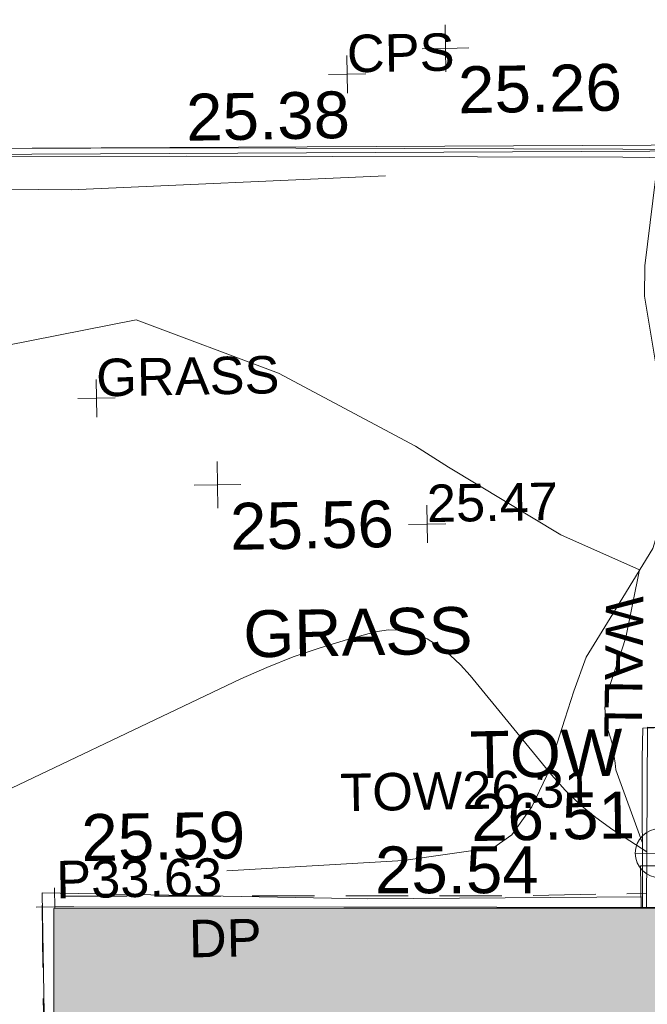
# Model space of a CAD drawing. Header units: millimetres. Extents: x -290717 to 520720, y -103372 to 287762.
# Tile 153 of 256: x -205641 to -200618, y 150687 to 158575. Entities that reach past the tile are written whole.
import ezdxf

# ---------------------------------------------------------------- set-up
doc = ezdxf.new("R2010")
doc.units = ezdxf.units.MM
doc.linetypes.add('IMPORT-DASHED _2_', pattern=[750, 500, -250])
doc.linetypes.add('IMPORT-UG_ELEC_STREET LIGHTING_QLB2 _2_', pattern=[2700, 1500, -300.0000000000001, 0, -250, 150, -300.0000000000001, 0, -200])
for name, color, linetype, lineweight, true_color in [('00_TOPO_FOOTPATH', 7, 'Continuous', 9, 0xa50000), ('00_TOPO_KERB_BOTTOM', 1, 'Continuous', 9, 0xff0000), ('00_TOPO_KERB_TOP', 7, 'Continuous', 9, 0xa500a5), ('00_TOPO_LEVEL_SPOT', 7, 'Continuous', 9, 0x666666), ('00_TOPO_TOP_OF_WALL', 7, 'Continuous', 9, 0x666666), ('00_TOPO_WALL', 7, 'Continuous', 9, 0x7c00a5), ('00_UAV_BUILDING_OUTLINE', 5, 'Continuous', 9, 0x0000ff), ('00_UAV_FORM_LINES', 7, 'Continuous', 9, 0x666666), ('01_DTM_CONTOUR_MNR', 7, 'Continuous', 9, 0xa5a552), ('12333-PUM-2D-U-0001-C01 - Rev2_REVIT IMPORT_dwg', 7, 'Continuous', 9, 0x767676), ('A_RHA_Line', 7, 'Continuous', 9, 0x00a600), ('BUILDING_CANOPY', 7, 'IMPORT-DASHED _2_', 9, 0x0000a5), ('CONTOURS_MINOR', 7, 'Continuous', 9, 0x00a5a5), ('DOWNPIPE_TXT', 7, 'Continuous', 9, 0x7fbfff), ('KERB_BOTTOM', 7, 'Continuous', 9, 0x0000a5), ('KERB_TOP', 2, 'Continuous', 9, 0xffff00), ('SPOT_HEIGHTS_LVL', 7, 'Continuous', 9, 0x00a500), ('TOP_OF_WALL_LEVEL_TXT', 7, 'Continuous', 9, 0xa500a5), ('WALL', 7, 'Continuous', 9, 0xa50000)]:
    doc.layers.add(name, color=color, linetype=linetype, lineweight=lineweight, true_color=true_color)
for name, color, linetype, lineweight in [('00_TOPO_SURVEY_TEXT', 7, 'Continuous', 9), ('A_RHA_Detail', 7, 'Continuous', 9), ('CHANGE_OF_SURFACE', 7, 'IMPORT-DASHED _2_', 9), ('PARAPET', 7, 'Continuous', 9), ('PARAPET_LVL', 7, 'Continuous', 9), ('Text', 7, 'Continuous', 9), ('TEXT_TXT', 7, 'Continuous', 9), ('WALL_TXT', 7, 'Continuous', 9)]:
    doc.layers.add(name, color=color, linetype=linetype, lineweight=lineweight)
doc.styles.add('Arial_3', font='arial.ttf', dxfattribs={"height": 299.9999999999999})
doc.styles.add('Swis721 Lt BT_2', font='swissl.ttf', dxfattribs={"height": 375})

# ---------------------------------------------------------------- blocks, each defined once
blk = doc.blocks.new('12333-PUM-2D-U-0001-C01 - Rev2_REVIT IMPORT_dwg_MM-2077200-Site Location Plan Existing')
at = {"layer": '00_TOPO_LEVEL_SPOT', "color": 254, "true_color": 0xcccccc, "flags": 128}
for points in [[(500.0000000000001, 0), (0, 0), (0, 500.0000000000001)], [(0, -500.0000000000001), (0, 0), (-500.0000000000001, 0)]]:
    blk.add_lwpolyline(points, dxfattribs=at)
blk = doc.blocks.new('12333-PUM-2D-U-0001-C01 - Rev2_REVIT IMPORT_dwg_TOW-2077202-Site Location Plan Existing')
at = {"layer": '00_TOPO_TOP_OF_WALL', "color": 254, "true_color": 0xcccccc, "flags": 128}
for points in [[(0, 525.0554400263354), (0, 0), (-525.0554401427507, 0)], [(525.0554401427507, 0), (0, 0), (0, -525.0554400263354)]]:
    blk.add_lwpolyline(points, dxfattribs=at)
at = {"layer": '00_TOPO_TOP_OF_WALL', "color": 254, "true_color": 0xcccccc}
blk.add_circle((0, 0), 525.0554401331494, dxfattribs=at)
blk = doc.blocks.new('12333-PUM-2D-U-0001-C01 - Rev2_REVIT IMPORT_dwg_MGS62954_T2_Galway_ITM_3d_Rev1-2077680-Site Location Plan Existing')
at = {"layer": '00_TOPO_FOOTPATH', "color": 254, "true_color": 0xcccccc, "flags": 128}
blk.add_lwpolyline([(533699167.5023938, 725707597.0882498), (533699174.3747392, 725709599.5966295), (533699174.065838, 725710564.6423097), (533701781.3191969, 725710471.1286733), (533703978.0353687, 725710449.8661509)], dxfattribs=at)
at = {"layer": '00_TOPO_KERB_BOTTOM', "color": 254, "true_color": 0xcccccc, "flags": 128}
blk.add_lwpolyline([(533697363.9766796, 725716555.9117215), (533700436.9914961, 725716511.9587821), (533703927.6441078, 725716441.9206537), (533704650.4005389, 725716422.487148)], dxfattribs=at)
at = {"layer": '00_TOPO_KERB_TOP', "color": 254, "true_color": 0xcccccc, "flags": 128}
blk.add_lwpolyline([(533697364.1652839, 725716489.7172986), (533700435.8589501, 725716445.7879359), (533703926.083293, 725716375.7584006), (533704556.4949145, 725716358.8020202), (533704645.1966426, 725716356.4161819)], dxfattribs=at)
at = {"layer": '00_TOPO_WALL', "color": 254, "true_color": 0xcccccc, "flags": 128}
blk.add_lwpolyline([(533703976.5195053, 725710358.714968), (533703996.51503, 725711561.0763506), (533704004.1055449, 725711800.4442886), (533704273.8743548, 725711803.2614447), (533704257.785509, 725710886.7493263), (533704246.991975, 725710468.5225486), (533704245.7779195, 725710354.1195673)], dxfattribs=at)
at = {"layer": '00_UAV_FORM_LINES', "color": 254, "true_color": 0xcccccc, "flags": 128}
for points in [[(533700655.4120001, 725710716.8910003), (533702070.4120001, 725710772.891), (533702796.412, 725710865.8910002), (533702943.4119999, 725710962.8910002), (533703107.4120001, 725711186.891), (533703229.4120002, 725711434.8910003), (533703383.4120001, 725711883.8910002), (533703457.4120002, 725712105.891), (533703562.4120001, 725712375.891), (533703780.4120001, 725712720.891), (533704110.412, 725713237.891), (533704279.412, 725713755.8910002), (533704262.412, 725714021.891), (533704200.4120001, 725714440.891), (533704080.4120001, 725715260.8910003), (533704086.4120001, 725715503.8910002), (533704207.2271336, 725716368.196386)], [(533702023.6539999, 725716261.4710001), (533699505.654, 725716191.4710002), (533697919.654, 725716236.4710001), (533697789.654, 725716229.471), (533697687.654, 725716195.4710002), (533697621.6539999, 725716115.4710002), (533697594.6539999, 725716007.4710001), (533697536.6539999, 725715616.4710001), (533697397.654, 725712762.4710002), (533697295.4226647, 725710463.1821592)]]:
    blk.add_lwpolyline(points, dxfattribs=at)
at = {"layer": '01_DTM_CONTOUR_MNR', "color": 254, "true_color": 0xcccccc, "flags": 128}
blk.add_lwpolyline([(533698744.9968404, 725714916.4373289), (533700007.0381702, 725715143.1408454), (533701138.3590085, 725714694.767805), (533702225.4195446, 725714090.5658183), (533702485.5811966, 725713917.0641026), (533703376.446031, 725713360.497338), (533704000, 725713070.0000002), (533703881.6674129, 725712529.1142452), (533703849.2928268, 725712430.2299981), (533703743.3233492, 725712138.3464944), (533703703.3081602, 725711970.3230933), (533703713.129176, 725711837.0155903), (533703756.6414835, 725711685.6043956), (533703779.5237601, 725711522.7767388), (533703784.3468441, 725711470.3464408), (533703985.3177952, 725710887.7695448)], dxfattribs=at)
at = {"xscale": 0.375, "yscale": 0.375, "zscale": 0.375}
for name, p in [('12333-PUM-2D-U-0001-C01 - Rev2_REVIT IMPORT_dwg_MM-2077200-Site Location Plan Existing', (533702521.0285372, 725717273.5628752)), ('12333-PUM-2D-U-0001-C01 - Rev2_REVIT IMPORT_dwg_MM-2077200-Site Location Plan Existing', (533700635.4496549, 725713808.4651909)), ('12333-PUM-2D-U-0001-C01 - Rev2_REVIT IMPORT_dwg_TOW-2077202-Site Location Plan Existing', (533704124.6656693, 725710796.638907))]:
    blk.add_blockref(name, p, dxfattribs=at)
at = {"layer": '00_TOPO_FOOTPATH', "color": 251, "true_color": 0x666666, "insert": (533699496.6613197, 725711188.831728), "char_height": 375, "width": 1495.902363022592, "attachment_point": 1, "line_spacing_factor": 1.005061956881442, "style": 'Swis721 Lt BT_2'}
blk.add_mtext('25.59', dxfattribs=at)
at = {"layer": '00_TOPO_KERB_TOP', "color": 251, "true_color": 0x666666, "insert": (533700435.9000001, 725716944.1925015), "char_height": 375, "width": 1495.902363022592, "attachment_point": 1, "line_spacing_factor": 1.005061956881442, "style": 'Swis721 Lt BT_2'}
blk.add_mtext('25.38', dxfattribs=at)
at = {"layer": '00_TOPO_LEVEL_SPOT', "char_height": 375, "width": 1495.902363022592, "attachment_point": 1, "line_spacing_factor": 1.005061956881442, "style": 'Swis721 Lt BT_2'}
for s, insert in [('25.26', (533702616.0808527, 725717126.2102245)), ('25.56', (533700730.4808528, 725713661.1102245))]:
    blk.add_mtext(s, dxfattribs=dict(at, insert=insert))
at = {"layer": '00_TOPO_SURVEY_TEXT', "color": 251, "true_color": 0x666666, "insert": (533700821.0339917, 725712797.3481486), "char_height": 375, "width": 2018.280965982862, "attachment_point": 1, "line_spacing_factor": 1.005061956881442, "style": 'Swis721 Lt BT_2'}
blk.add_mtext('GRASS', dxfattribs=at)
at = {"layer": '00_TOPO_TOP_OF_WALL', "char_height": 375, "attachment_point": 1, "line_spacing_factor": 1.005061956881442, "style": 'Swis721 Lt BT_2'}
for s, insert, width in [('TOW', (533702618.4217589, 725711798.3497149), 1343.937678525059), ('26.51', (533702618.4217589, 725711294.612996), 1495.902363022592)]:
    blk.add_mtext(s, dxfattribs=dict(at, insert=insert, width=width))
at = {"layer": '00_UAV_BUILDING_OUTLINE', "color": 251, "true_color": 0x666666, "insert": (533701845.0178891, 725710890.3947742), "char_height": 375, "width": 1495.902363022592, "attachment_point": 1, "rotation": 359.0222348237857, "line_spacing_factor": 1.005061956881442, "style": 'Swis721 Lt BT_2'}
blk.add_mtext('25.54', dxfattribs=at)
blk = doc.blocks.new('12333-PUM-2D-U-0001-C01 - Rev2_REVIT IMPORT_dwg_SPOT-V193-Site Location Plan Existing')
at = {"layer": 'PARAPET_LVL', "color": 253, "true_color": 0xaaaaaa}
for p, q in [((0, 500.0000000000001), (0, -45.39174460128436)), ((-500.0000000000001, 0), (500.0000000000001, 0))]:
    blk.add_line(p, q, dxfattribs=at)
blk = doc.blocks.new('12333-PUM-2D-U-0001-C01 - Rev2_REVIT IMPORT_dwg_SPOT-2077713-Site Location Plan Existing')
at = {"layer": 'Text', "color": 253, "true_color": 0xaaaaaa}
for p, q in [((0, 500.0000000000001), (0, -500.0000000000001)), ((-500.0000000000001, 0), (500.0000000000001, 0))]:
    blk.add_line(p, q, dxfattribs=at)
blk = doc.blocks.new('12333-PUM-2D-U-0001-C01 - Rev2_REVIT IMPORT_dwg_SPOT-2077775-Site Location Plan Existing')
at = {"layer": 'SPOT_HEIGHTS_LVL', "color": 9, "true_color": 0xaae1aa}
for p, q in [((0, 500.0000000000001), (0, -500.0000000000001)), ((-500.0000000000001, 0), (500.0000000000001, 0))]:
    blk.add_line(p, q, dxfattribs=at)
blk = doc.blocks.new('12333-PUM-2D-U-0001-C01 - Rev2_REVIT IMPORT_dwg-1620468-Site Location Plan Existing')
at = {"layer": 'BUILDING_CANOPY', "color": 9, "true_color": 0xaaaae1, "flags": 128}
blk.add_lwpolyline([(62886.87393059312, 94504.52938495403), (62888.66212451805, 94842.49804052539), (65296.91939987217, 94797.3149772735), (65291.62055688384, 94463.48786684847)], dxfattribs=at)
at = {"layer": 'CHANGE_OF_SURFACE', "color": 253, "true_color": 0xaaaaaa, "flags": 128}
blk.add_lwpolyline([(58100.58455276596, 89613.36583750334), (58089.0869681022, 94035.33682005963), (58095.38973995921, 94683.10323322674), (60447.76081293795, 94645.62305889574), (61743.73545276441, 94622.05988389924), (62932.82057135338, 94622.02514824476)], dxfattribs=at)
at = {"layer": 'CONTOURS_MINOR', "color": 254, "true_color": 0xaae1e1, "flags": 128}
blk.add_lwpolyline([(57343.99899502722, 95317.94427603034), (59714.55347980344, 96398.17258797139), (59925.2591452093, 96485.50461733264), (60138.45746580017, 96565.66849723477), (60355.39476911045, 96635.0801531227), (60574.82472772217, 96697.32365931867), (60795.77144014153, 96754.06652316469), (60904.44323769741, 96768.05006701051), (61010.58867014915, 96765.13627637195), (61112.94455477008, 96736.87648354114), (61212.77407370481, 96691.71935599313), (61306.35400745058, 96627.47313443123), (61394.62842477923, 96557.24154959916), (61474.94456684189, 96478.03191933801), (61549.95519318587, 96392.83692557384), (62187.02876439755, 95586.20931755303), (62295.90453952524, 95460.76069632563), (62411.70300648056, 95342.76325209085), (62537.88551106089, 95235.94257410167), (62670.99070781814, 95136.57307345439), (62940.50641742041, 94954.163504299)], dxfattribs=at)
at = {"layer": 'KERB_BOTTOM', "color": 9, "true_color": 0xaaaae1, "flags": 128}
blk.add_lwpolyline([(53921.35100334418, 59365.6617802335), (53878.42663738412, 59365.12170964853), (53893.58997554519, 60143.75911466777), (53926.57842102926, 62490.65137130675), (53952.58337375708, 63869.47918159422), (53999.38467156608, 66350.96540057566), (54049.65605819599, 69016.44175732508), (54143.35963339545, 73984.7682681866), (54176.34807887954, 76129.01721801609), (54251.750239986, 80200.73390472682), (54313.01449530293, 84432.68018309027), (54402.55456150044, 87646.69728977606), (54440.25564205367, 90497.84149776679), (54490.15162489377, 93288.61347166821), (54498.60794318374, 94399.92824976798), (54475.13890708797, 97932.63196188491), (54569.85310593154, 100571.0989249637), (54654.68053647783, 100646.501086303), (54796.0595880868, 100721.9032475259), (55366.28842970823, 100712.4779771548), (63624.25474089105, 100608.366080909)], dxfattribs=at)
at = {"layer": 'KERB_TOP', "color": 51, "true_color": 0xffffaa, "flags": 128}
blk.add_lwpolyline([(54221.16475831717, 76128.25750699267), (54296.56729614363, 80199.99453506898), (54357.82852303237, 84431.73160543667), (54387.16547098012, 85484.77361688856), (54447.36937130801, 87645.776789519), (54485.07340799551, 90497.14453902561), (54526.86856978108, 92973.21033198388), (54559.30058204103, 94894.5761503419), (54554.33545936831, 95361.74188600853), (54544.86618132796, 96252.70112976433), (54532.74256479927, 97393.40567030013), (54541.49734345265, 97714.24944966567), (54543.52683993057, 97788.62611902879), (54618.82234062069, 100548.0440860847), (54683.32008924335, 100605.3754187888), (54808.11443959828, 100671.932406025), (55365.56352535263, 100662.7183712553), (63613.30331652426, 100558.7354055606), (63624.25474089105, 100608.366080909)], dxfattribs=at)
at = {"layer": 'PARAPET', "color": 253, "true_color": 0xaaaaaa, "flags": 128}
blk.add_lwpolyline([(58194.11983579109, 94584.62004809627), (58194.35507594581, 94598.2758024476), (68806.0573040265, 94403.50740245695)], dxfattribs=at)
at = {"layer": 'WALL', "color": 9, "true_color": 0xe1aaaa, "flags": 128}
blk.add_lwpolyline([(62930.08459537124, 94503.79191379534), (62963.62141438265, 95953.06159369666), (63249.87507425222, 95943.19077790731), (63246.40801711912, 95827.23696797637), (63245.85691990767, 95808.8058270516), (63238.17481345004, 95551.88204708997), (63237.41199576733, 95526.37003408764), (63229.66240392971, 95267.18924671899), (63228.88203256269, 95241.09015089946), (63221.13097808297, 94981.86044010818), (63220.43710842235, 94958.65435805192), (63213.32930959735, 94720.93797358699), (63212.61631126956, 94690.46752061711), (63206.84238057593, 94499.06852234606)], dxfattribs=at)
blk.add_blockref('12333-PUM-2D-U-0001-C01 - Rev2_REVIT IMPORT_dwg_MGS62954_T2_Galway_ITM_3d_Rev1-2077680-Site Location Plan Existing', (-533641079.6498471, -725615854.3561786))
at = {"xscale": 0.3, "yscale": 0.3, "zscale": 0.3}
for name, p in [('12333-PUM-2D-U-0001-C01 - Rev2_REVIT IMPORT_dwg_SPOT-2077713-Site Location Plan Existing', (60651.3539776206, 101225.1533137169)), ('12333-PUM-2D-U-0001-C01 - Rev2_REVIT IMPORT_dwg_SPOT-2077713-Site Location Plan Existing', (58599.64169398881, 98664.69077428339)), ('12333-PUM-2D-U-0001-C01 - Rev2_REVIT IMPORT_dwg_SPOT-2077775-Site Location Plan Existing', (61228.89148374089, 97611.4329355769)), ('12333-PUM-2D-U-0001-C01 - Rev2_REVIT IMPORT_dwg_SPOT-V193-Site Location Plan Existing', (58194.391483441, 94598.23293529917))]:
    blk.add_blockref(name, p, dxfattribs=at)
at = {"layer": 'DOWNPIPE_TXT', "insert": (59263.37154093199, 94473.0583801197), "char_height": 299.9999999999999, "width": 694.1671938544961, "attachment_point": 1, "line_spacing_factor": 0.9417779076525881, "style": 'Arial_3'}
blk.add_mtext('DP', dxfattribs=at)
at = {"layer": 'PARAPET_LVL', "insert": (58209.69254698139, 94964.21623374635), "char_height": 299.9999999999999, "width": 1590.340713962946, "attachment_point": 1, "line_spacing_factor": 0.9417779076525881, "style": 'Arial_3'}
blk.add_mtext('P33.63', dxfattribs=at)
at = {"layer": 'SPOT_HEIGHTS_LVL', "insert": (61228.89148374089, 97926.44403053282), "char_height": 299.9999999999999, "width": 1256.112065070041, "attachment_point": 1, "line_spacing_factor": 0.9417779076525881, "style": 'Arial_3'}
blk.add_mtext('25.47', dxfattribs=at)
at = {"layer": 'TEXT_TXT', "char_height": 299.9999999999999, "attachment_point": 1, "line_spacing_factor": 0.9417779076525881, "style": 'Arial_3'}
for s, insert, width in [('CPS', (60651.3539776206, 101540.1644086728), 1028.395842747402), ('GRASS', (58599.64169398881, 98979.7018692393), 1751.945774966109)]:
    blk.add_mtext(s, dxfattribs=dict(at, insert=insert, width=width))
at = {"layer": 'TOP_OF_WALL_LEVEL_TXT', "insert": (60494.71777316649, 95622.21125250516), "char_height": 299.9999999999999, "width": 2420.40307275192, "attachment_point": 1, "line_spacing_factor": 0.9417779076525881, "style": 'Arial_3'}
blk.add_mtext('TOW26.31', dxfattribs=at)
at = {"layer": 'WALL_TXT', "insert": (62949.49682855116, 97003.00131917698), "char_height": 299.9999999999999, "width": 1362.624491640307, "attachment_point": 1, "rotation": 268.2873484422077, "line_spacing_factor": 0.9417779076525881, "style": 'Arial_3'}
blk.add_mtext('WALL', dxfattribs=at)

msp = doc.modelspace()

# ---------------------------------------------------------------- hatches: boundary and pattern name
at = {"layer": 'A_RHA_Detail', "true_color": 0xc0c0c0}
h = msp.add_hatch(color=9, dxfattribs=at)
h.paths.add_polyline_path([(-80880.60083898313, -68502.79057078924), (-80400.86592458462, -68483.4150911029), (-80400.86592458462, -62984.64684182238), (-24474.85765180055, -63009.32043784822), (-24456.14471274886, -50840.30023854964), (-36622.55041054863, -50831.65104346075), (-36622.5504104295, -44228.57792609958), (-50959.05265825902, -44213.68205212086), (-50959.05265825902, -42573.78171509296), (-54563.93258049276, -42571.21897729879), (-54565.69773355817, -45054.17447471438), (-92408.82109324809, -45027.27149617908), (-92411.78875845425, -49201.74309219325), (-100061.9988811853, -49201.74309219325), (-100052.221444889, -64852.82557835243), (-86120.90825231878, -64852.82557835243), (-86092.16626519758, -62957.90041523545), (-84861.10047611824, -62957.90041520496), (-84854.79054275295, -68240.10973718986), (-80870.60226895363, -68240.10973718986)])
h.paths.add_polyline_path([(-137238.9269955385, -68461.93840922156), (-132719.7426408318, -68433.06336920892), (-132847.0731201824, -62850.0428228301), (-130454.6837966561, -62916.63108081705), (-130498.2830220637, -61355.8539363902), (-117581.136331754, -61423.42893434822), (-117492.3908565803, -49183.91309186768), (-125136.5200282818, -49178.47881939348), (-125133.5727033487, -45032.61887132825), (-163007.1824077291, -45005.69421944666), (-163007.1824077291, -44090.29634113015), (-163123.8521375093, -44090.21339942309), (-163122.6389897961, -42383.751842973), (-166563.8543420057, -42383.75184295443), (-166565.0349082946, -44044.3982420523), (-193158.4656786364, -44025.49275802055), (-193195.152889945, -62863.6565097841), (-137269.7106414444, -62916.63108078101), (-137254.3708868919, -65679.90523788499)])
h.paths.add_polyline_path([(120310.9497607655, -32334.2823016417), (120312.4652266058, -31610.73011961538), (133451.2244789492, -31638.24899384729), (133469.2230092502, -19717.98315777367), (121295.7536929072, -19692.48606427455), (121319.8434528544, -8190.941560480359), (112277.0825929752, -8172.001674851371), (112263.1769726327, -14811.12345451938), (78285.85310969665, -14739.95861435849), (78292.82277619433, -8167.077575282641), (76545.55099677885, -8163.40371230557), (69355.76844230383, -8152.931592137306), (69353.66597202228, -9156.746357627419), (68372.60878942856, -9154.691552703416), (68372.60878942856, -13705.52853212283), (69333.72334743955, -13707.54156767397), (69325.07112544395, -16249.53369225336), (66623.4489111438, -16249.53369225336), (66619.79243932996, -17995.29925522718), (65989.07757491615, -17995.29925522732), (65985.44262769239, -19730.78799479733), (57152.23993372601, -19712.28702423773), (57127.42535098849, -31559.89461998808), (70277.87165423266, -31587.43801817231), (70277.87165428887, -32271.74147154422), (78263.96947906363, -32285.12944888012), (78266.62669288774, -31019.79372153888), (112335.8856506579, -31091.15111856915), (112335.8856506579, -32317.57330550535), (119781.4233959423, -32333.17321910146)])
h.paths.add_polyline_path([(7503.71740934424, -1791.43926322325), (15482.43097389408, -674.0213230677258), (15484.0826184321, 148.1327206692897), (56188.28042539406, 205.5276654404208), (56155.8432600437, 14338.31663138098), (18016.62665932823, 14236.4814953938), (17967.9025208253, 34313.18372075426), (21727.10644861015, 34324.06926249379), (21708.9097307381, 40608.10218319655), (18009.66447156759, 40608.10218325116), (17995.54603703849, 45483.75063445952), (9770.084212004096, 45420.63294734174), (3966.216019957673, 45443.14492469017), (3984.771235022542, 14176.56786831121), (1023.062455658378, 14176.56786840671), (-276.5134647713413, 14190.52623465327), (-231.6790044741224, 5976.811441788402), (-226.4491536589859, 193.7444677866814), (1220.250839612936, 179.5999159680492), (7477.609307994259, 143.2867556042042), (7488.638446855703, -674.0213230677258)])
h.paths.add_polyline_path([(77755.59663317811, 53.47451145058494), (77729.51881611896, 1699.844979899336), (94464.47132486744, 1659.976083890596), (94606.37913471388, 17991.39023626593), (88810.41901146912, 18015.03260816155), (88799.89418497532, 14436.74271609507), (69413.88950349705, 14457.87738898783), (69377.35724448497, 99.62816357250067), (70760.85642036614, 92.0068082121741)])
h.paths.add_polyline_path([(61252.12079698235, 46453.95617369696), (105774.7348988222, 46472.68783510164), (105768.2642197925, 61852.61234310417), (92285.13876306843, 61852.61234310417), (92308.59670397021, 65784.30757142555), (96107.46680002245, 65767.6044524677), (96059.6808111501, 75209.20847378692), (101084.8427276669, 75071.88872768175), (104988.0046543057, 74765.36560410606), (108403.6894220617, 74363.84089439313), (112009.2703903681, 73787.25420864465), (115645.3524814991, 73049.69667210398), (116890.8108050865, 72761.69136255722), (120208.9929832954, 71893.18353872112), (120865.241739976, 71703.68487155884), (124135.6329505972, 70669.67317909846), (127435.6253142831, 69480.50055823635), (127820.4368655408, 69394.93141813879), (128274.3081769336, 69331.69585757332), (128731.879114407, 69306.66104520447), (129189.9401456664, 69320.00258265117), (129645.2782985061, 69371.62688830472), (130094.6997111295, 69461.17185607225), (130535.0520071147, 69588.00939078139), (130963.2464342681, 69751.2498188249), (131376.279516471, 69949.74812593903), (131771.254123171, 70182.11198906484), (132162.5575600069, 70460.54046602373), (132496.0921582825, 70741.69081117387), (132820.8713676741, 71064.98072578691), (133117.4593294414, 71414.31364276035), (133383.77568926, 71787.23923958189), (133616.5473239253, 72178.53728446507), (133817.1647262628, 72590.54524901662), (133982.6025969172, 73017.89547517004), (134111.7005086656, 73457.59040804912), (134203.5529320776, 73906.545904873), (134257.5155882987, 74361.61286220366), (134272.5462649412, 74819.59931534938), (134250.5259874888, 75277.29281749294), (134189.6227572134, 75731.48297750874), (134090.9274700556, 76178.98397761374), (133955.1324028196, 76616.65691996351), (133783.1900598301, 77041.4318434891), (133576.3064937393, 77450.3292564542), (133335.9328436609, 77840.48103831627), (133063.7551572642, 78209.15055536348), (132761.6825665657, 78553.75185442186), (132431.8338935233, 78871.86780505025), (132076.5227904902, 79161.26705200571), (131698.2415079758, 79419.91966864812), (131299.6434187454, 79646.01139199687), (131093.5942456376, 79746.34209763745), (132146.0467355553, 83110.22226149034), (122787.763295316, 86282.54285521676), (121604.3555410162, 82800.35918872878), (117095.9864226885, 83870.84033788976), (116841.9598400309, 83526.35449576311), (116120.5435466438, 91221.9361197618), (110237.7341284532, 91274.27491024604), (110194.3680786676, 90435.39030217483), (104988.0046543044, 90486.49901569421), (104973.2761846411, 94309.82427956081), (103746.1314668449, 94309.82427962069), (103839.9937121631, 122852.1474272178), (96365.09202303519, 122931.9599471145), (96350.3400238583, 123952.416858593), (104555.5505249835, 123902.1925258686), (104607.3234457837, 120248.5396157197), (125502.5015002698, 120134.193340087), (125662.0200253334, 137657.3796883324), (114479.5865733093, 137699.2256881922), (114382.3062641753, 129149.9458158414), (104644.1590035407, 129187.997507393), (104577.9931702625, 126217.3903165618), (101184.4926405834, 126159.1566967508), (101264.6166812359, 135959.2655565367), (89967.23177303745, 135988.8856164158), (89927.63362986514, 125823.6463181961), (93630.53562299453, 125840.7948842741), (93580.6568888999, 122931.9599471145), (88697.38835373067, 122904.7310127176), (88679.38989541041, 95739.0914377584), (86378.25848993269, 95739.0914377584), (86378.18187189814, 96178.10083375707), (83279.5074328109, 96200.92083330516), (83273.62493422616, 95735.74732136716), (70169.67509616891, 95733.22421950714), (70166.2684274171, 96272.07409350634), (66674.99731291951, 96257.14073659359), (66654.74538556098, 95755.71092140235), (65784.77231076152, 95755.71092140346), (65887.65094981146, 117470.6305650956), (53473.34271625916, 117487.9046429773), (53434.44066306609, 98570.4634906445), (40649.41626913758, 98570.46349066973), (40610.16711556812, 94406.01479082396), (38853.82372865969, 94410.36303444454), (38848.65589191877, 89463.65332732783), (40612.46601909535, 89518.45976927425), (40665.38257359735, 86257.73741131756), (38372.19584673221, 86305.7230928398), (38369.79373532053, 76901.0507917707), (50937.95125076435, 76944.40198877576), (50922.88567283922, 74598.78180893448), (56484.90611318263, 74588.85093774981), (56484.9061131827, 75194.85181998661), (92465.40372273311, 75233.02581663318), (92645.92783659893, 71766.64845097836), (89810.5550181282, 69362.83965827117), (85313.16173971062, 69360.94750424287), (85313.16173971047, 66907.40508090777), (75210.14498260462, 66903.15451592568), (75210.14498260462, 63815.70944554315), (70819.40014306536, 63815.70999204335), (70819.21601502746, 64253.35708063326), (69456.8341568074, 64253.35708063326), (69455.71957374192, 66901.99623168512), (61303.3285675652, 66898.56680686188), (61304.56054652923, 63970.32021231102), (70500.41048205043, 63970.32021223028), (70500.40885431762, 61852.59006210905), (61245.64388480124, 61848.69637492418), (61252.12079698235, 46455.07044720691)])
h.paths.add_polyline_path([(-17153.16561239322, 48569.32684293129), (-17153.16561227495, 60770.38083690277), (-29362.88357762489, 60774.7042869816), (-29362.88357762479, 67399.20394583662), (-43507.25361058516, 67405.01911302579), (-43488.53133082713, 69093.07334179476), (-45766.41866234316, 69109.32868391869), (-45794.34620035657, 67405.01911302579), (-47272.11273197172, 67404.21245453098), (-47272.44887636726, 66454.91798912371), (-86004.56386335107, 66468.6329952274), (-86006.66970790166, 60521.58362724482), (-92662.8772251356, 60521.58362724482), (-92666.53762789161, 50184.35611936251), (-79752.016597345, 50179.78302554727), (-79752.016597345, 48591.49323813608), (-17157.71631240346, 48569.32845421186)])
h.paths.add_polyline_path([(-201056.4185879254, 48628.75479108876), (-138377.9751621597, 48634.64535782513), (-138377.9751621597, 50133.28202330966), (-125467.710581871, 50134.49533928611), (-125468.6909603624, 60566.19036866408), (-132186.8595615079, 60565.86652591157), (-132187.4203588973, 66533.01978768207), (-170643.3098734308, 66805.61809689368), (-170643.3098732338, 67738.78475851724), (-200340.0100486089, 67488.93693767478), (-200348.7175167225, 60827.7802510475), (-201057.5650552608, 60827.71357562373), (-201056.6510294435, 51102.0431337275)])
h.paths.add_polyline_path([(-240051.5126725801, 54769.1949116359), (-239444.4902595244, 54811.10754483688), (-239186.5396225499, 54841.92927608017), (-238764.8191578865, 54940.98166103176), (-238382.4735933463, 55122.46891391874), (-237990.3402229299, 55354.87497237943), (-237269.2031026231, 55936.21514997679), (-237030.2712443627, 56228.66101920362), (-236793.0039600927, 56569.31473977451), (-236554.5880579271, 57004.26389721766), (-236432.7219585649, 57267.46508911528), (-236300.0815274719, 57753.26239002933), (-236250.7285154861, 58017.17885687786), (-236235.6490610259, 58516.21786795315), (-236233.2538430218, 58987.85640057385), (-236213.702979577, 59823.48083772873), (-236363.8287856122, 59820.8603820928), (-236634.0279869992, 60698.06075831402), (-236391.9547756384, 61432.1972634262), (-236225.4740089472, 61435.10319604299), (-236201.6036570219, 62637.68779599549), (-232563.5271750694, 62639.28734435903), (-232563.5271750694, 63049.03842407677), (-232732.1945866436, 63049.15302221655), (-232860.1521278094, 63457.9589027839), (-232731.6068089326, 63914.24862701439), (-232560.8209657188, 63914.24862701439), (-232521.9864006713, 70597.99604498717), (-240628.6947850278, 70598.85496274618), (-240629.7923196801, 72350.98321581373), (-246412.6011213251, 72347.36085937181), (-246412.6011213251, 70616.45923939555), (-254449.5805725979, 70618.60952619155), (-254454.637144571, 70754.06491724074), (-254469.7140363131, 73191.6627625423), (-263883.2532625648, 73267.83063692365), (-263902.4181505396, 68260.74348557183), (-263714.8217520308, 68259.82096576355), (-263552.9672900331, 67819.6543439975), (-263719.0883117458, 67392.20684197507), (-263913.629869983, 67392.20684288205), (-263956.7001914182, 58633.76423459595), (-260181.1963171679, 58611.22607638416), (-260192.3146984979, 56354.25111578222), (-257184.684388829, 56339.46086010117), (-257213.4419958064, 57092.93866025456), (-257338.5163846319, 57093.27331227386), (-257471.0109295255, 57531.7457231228), (-257338.5163845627, 58062.22513700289), (-257203.4956297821, 58064.06881293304), (-257173.5751889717, 58598.54056827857), (-256478.2273617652, 58575.27357918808), (-256478.2273617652, 58788.51859477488), (-256013.0091299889, 58911.92701537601), (-255397.0786589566, 58780.99767608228), (-255397.0786664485, 58595.98242230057), (-243809.8853614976, 58585.92793205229), (-243805.3570672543, 58352.04527760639), (-243740.9394682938, 57884.52572396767), (-243619.083060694, 57421.84877501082), (-243424.3877541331, 56943.65915328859), (-243247.1437899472, 56608.24157716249), (-243003.0710577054, 56249.99021479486), (-242732.2093200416, 55932.75703086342), (-242371.7230179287, 55603.12658814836), (-242141.2551255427, 55424.88676771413), (-241804.9643038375, 55216.88439829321), (-241529.464082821, 55077.02869058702), (-241100.6275144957, 54917.18295005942), (-240836.2134980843, 54840.82833179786), (-240453.4486196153, 54788.6078413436), (-240203.3756532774, 54776.52967577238)])
h.paths.add_polyline_path([(40276.69022620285, 59895.3641775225), (40328.62676026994, 69196.9439153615), (36588.99968782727, 69217.82459101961), (36619.46637569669, 74674.25962431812), (32264.36460075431, 74687.02318924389), (32233.48293864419, 69156.26826309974), (11916.69390488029, 69269.70959690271), (11966.66200108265, 78218.75165977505), (29087.50901742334, 78123.15526811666), (29143.44567202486, 88141.13700481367), (15719.34879623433, 88216.09212957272), (15732.60379610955, 90589.99788900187), (4594.294101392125, 90652.19003492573), (4525.129359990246, 78265.12250452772), (10096.76365550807, 78234.01258734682), (10077.43887221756, 74773.03821913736), (4547.641142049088, 74803.91453678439), (4465.579974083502, 60107.16002351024), (19125.89094757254, 60025.30234268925), (19139.86249371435, 62527.53804648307), (31738.59196305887, 62457.19146407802), (31724.55430855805, 59943.11609818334), (38369.79364222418, 59906.01157297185)])
h.paths.add_polyline_path([(-246083.0241259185, 72334.29150213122), (-246083.0594797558, 72334.30275087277), (-246208.2905500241, 72334.29150213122)])
h.paths.add_polyline_path([(-114575.3004830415, 112178.0758696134), (-114575.3246436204, 112178.0758696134), (-114707.2752166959, 115801.5811617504)])
h.paths.add_polyline_path([(-154699.9178766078, 101760.4080976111), (-114382.0503338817, 101776.0542915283), (-114382.0503338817, 106926.936016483), (-113755.641395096, 106927.1791078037), (-113757.5507412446, 111847.2721532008), (-114431.6837526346, 111847.2721532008), (-114431.8098651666, 112178.075869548), (-114575.3004830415, 112178.0758696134), (-114578.9984943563, 121707.2390834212), (-123056.9849702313, 121707.2390834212), (-123068.8201032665, 156452.7036899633), (-119381.2340625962, 156454.1347343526), (-119381.2340625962, 160165.8603541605), (-115501.031452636, 160167.3661472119), (-115503.3750945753, 166206.5793118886), (-132411.7987151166, 166599.6604729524), (-132411.8243306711, 166665.6603411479), (-135275.0124468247, 166664.5489553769), (-135275.0124468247, 166628.1883102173), (-135911.3205077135, 166628.1944503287), (-135911.3479256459, 166352.1604668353), (-152521.1633846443, 166345.7145607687), (-152518.3680955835, 159142.6836790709), (-150699.3133726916, 159117.9265656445), (-150755.6690356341, 122560.6912032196), (-151059.2005266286, 122560.6912032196), (-151061.0981347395, 121302.4374931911), (-154138.3148337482, 121372.6012653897), (-154138.3148337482, 121865.183451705), (-154704.3888425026, 121867.2611370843), (-154688.5451973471, 119352.3937021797), (-154745.5933227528, 119352.3715636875), (-154745.5763474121, 118722.1532660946), (-160794.1544526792, 118748.744283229), (-160794.1544527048, 119410.5425977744), (-163852.1622693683, 119422.408321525), (-163855.0715294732, 118762.2003111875), (-167568.6765459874, 118778.5256058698), (-166634.6619849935, 124395.1277019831), (-166843.6206842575, 124471.2090400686), (-167568.6765459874, 124707.6250904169), (-168028.2173235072, 124841.3808643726), (-168630.5006276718, 124991.3056740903), (-169238.2056070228, 125117.4693074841), (-169850.3952285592, 125219.6772877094), (-170466.1255403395, 125297.7720169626), (-171089.1102599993, 125351.8553033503), (-171704.4065937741, 125381.1774254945), (-172325.0479971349, 125386.3595015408), (-172782.2248668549, 125374.5832363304), (-173401.7764236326, 125337.4554476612), (-174019.3926983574, 125276.0328036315), (-174634.1213722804, 125190.4100127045), (-175245.0145766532, 125080.7190996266), (-176047.1958093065, 124895.7675261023), (-176665.4852587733, 124724.7228134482), (-177045.3001228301, 124609.1129151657), (-177631.5127793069, 124405.2077276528), (-176665.4852586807, 118818.5158793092), (-177558.9402083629, 118822.4435769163), (-177662.2853368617, 125263.4341236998), (-176365.3912352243, 126542.9270807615), (-159462.2970490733, 126319.9103917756), (-157057.7396790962, 128609.0850976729), (-157060.6673204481, 136153.1661957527), (-158638.8016610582, 137740.2441626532), (-159352.3735831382, 137740.2441626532), (-161634.4140635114, 140201.1078539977), (-168727.9404946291, 140256.8191147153), (-171035.0401162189, 137942.884730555), (-174184.1459014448, 137942.884730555), (-176460.1168228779, 140292.2858551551), (-177341.68569345, 140292.285855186), (-177341.7114445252, 140358.4281613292), (-183428.5803825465, 140356.0660244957), (-185921.6385984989, 137917.4639097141), (-185921.6385985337, 131757.309115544), (-186906.8767412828, 131756.9267734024), (-187725.3914540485, 130809.9989183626), (-187724.0588902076, 127376.1828149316), (-186481.0281350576, 126304.557648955), (-186479.4846755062, 122327.2959175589), (-185176.2828158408, 121059.4673825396), (-180304.1129154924, 121059.4673825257), (-180304.1136492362, 118802.0484409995), (-193555.3706955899, 118802.0484409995), (-193555.3686998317, 133117.8341649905), (-192593.6442938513, 133118.2073819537), (-192593.6442938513, 134200.8158367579), (-192224.6284783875, 134200.9592041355), (-192225.5653014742, 136615.0101267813), (-192595.0012461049, 136615.0101267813), (-192595.4357332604, 137734.4745166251), (-193589.2709668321, 137734.4746851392), (-193589.2685988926, 147474.5705834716), (-193163.2062206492, 147492.8644728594), (-192606.8095195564, 147551.4951472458), (-192359.9383250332, 147589.5931622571), (-192199.8207947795, 147616.5827293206), (-191882.7548926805, 147682.9245600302), (-191568.5380071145, 147761.6632019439), (-191020.2573150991, 147932.4221712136), (-190950.5841382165, 147955.8263236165), (-190647.7999969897, 148070.951423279), (-190349.769078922, 148197.8750093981), (-190056.9509284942, 148336.4013817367), (-189769.7970512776, 148486.316942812), (-189375.4954991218, 148717.2624196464), (-189132.9060261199, 148873.2749095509), (-188867.5421091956, 149059.0543930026), (-188609.6764469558, 149255.1087866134), (-188354.9814056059, 149465.3525772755), (-188079.6339208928, 149713.8792482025), (-187884.9836199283, 149901.8220103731), (-187538.2510284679, 150274.4802367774), (-187446.2998447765, 150378.396083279), (-187241.3270201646, 150629.2310214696), (-187046.3599558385, 150887.9197697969), (-186861.699277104, 151154.0634500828), (-186546.1373636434, 151669.8298752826), (-186524.4196769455, 151707.063245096), (-163675.289831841, 151669.8298752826), (-163687.5843044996, 148134.0767945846), (-157303.6541541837, 148136.4921063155), (-157303.6541541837, 155759.9150161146), (-157557.4317586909, 155765.0384228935), (-157555.9168973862, 166678.0466575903), (-187009.2021991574, 166699.7464767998), (-187013.0952111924, 162054.4009359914), (-188707.1775469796, 162044.5925187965), (-188705.9961893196, 155021.5333641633), (-188737.9999316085, 154650.5326603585), (-188799.0133970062, 154283.1866125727), (-188857.2045401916, 154035.4341107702), (-188966.1106131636, 153679.3368924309), (-189102.6200311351, 153332.8820747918), (-189265.8911677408, 152998.2056672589), (-189454.9174010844, 152677.3710606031), (-189645.2484685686, 152421.322012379), (-189916.9563410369, 152104.2450531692), (-190212.7041973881, 151809.4634871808), (-190530.6686598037, 151538.7947475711), (-190868.889367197, 151293.9075915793), (-191225.2810786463, 151076.3118324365), (-191597.6465194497, 150887.3490190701), (-192092.8415776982, 150682.5621956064), (-192485.2937347, 150569.6612301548), (-192903.8930807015, 150482.2408890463), (-193187.215491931, 150440.8868273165), (-193594.1866364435, 150407.1257787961), (-193594.5953882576, 151459.989522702), (-205369.2399268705, 151455.4201248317), (-205354.452352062, 113350.0822379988), (-207187.1580384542, 113349.3709450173), (-207184.3024929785, 105991.0636522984), (-205312.8709512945, 105991.0636522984), (-205311.2365670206, 101769.6553082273), (-175488.645120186, 101781.2285901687), (-175488.645120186, 110889.6985621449), (-154703.462766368, 110897.5679794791), (-154700.5193329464, 103310.2697088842)])
h.paths.add_polyline_path([(193735.9435692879, 113047.8274775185), (208865.0938716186, 114991.026643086), (208976.1154122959, 114126.6471161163), (216447.8967330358, 115086.3281915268), (216038.7305308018, 118271.970241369), (232648.5073383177, 120405.3421627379), (233425.9936153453, 114352.0734369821), (240632.2017567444, 115277.6440986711), (239854.8412683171, 121329.9334728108), (256406.8682407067, 123455.8879629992), (257091.7572256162, 118089.1198988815), (264572.287122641, 119040.8180953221), (261877.8350554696, 138524.7609215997), (259178.7147038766, 138221.6086023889), (259197.3483654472, 137439.0084132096), (254686.1480587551, 136897.0007613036), (255412.6810205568, 131314.8303174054), (240852.7447965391, 129522.4514055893), (239771.0426540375, 137918.8519126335), (240649.582243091, 138010.1984551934), (240062.3063116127, 142776.6750342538), (239165.7694641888, 142685.0143484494), (237630.9646614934, 151018.3171733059), (266172.8791088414, 154560.7889781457), (271297.187694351, 142612.4006970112), (276531.7397502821, 144861.0987145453), (274941.5029779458, 148527.903728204), (302074.530765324, 160134.9084326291), (300215.9323773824, 164320.1841173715), (301528.161327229, 164907.0997990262), (300405.1237791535, 167477.8916353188), (299016.6944531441, 166945.7181825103), (295626.7488506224, 174518.7544287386), (294333.0289184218, 177537.1551681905), (287288.847594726, 174518.7544287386), (289427.6893504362, 169661.0163464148), (272956.7816584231, 162557.1203578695), (271943.2187786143, 164897.4305293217), (267016.3118217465, 162764.0369715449), (268502.3094164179, 159357.043014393), (265200.4029571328, 157946.4096681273), (226856.4166955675, 153146.7821791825), (227510.3041274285, 148852.0205335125), (228280.9873164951, 141179.0007484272), (227302.3544112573, 141050.2812999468), (227895.3788231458, 136433.1758633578), (228748.5501749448, 136523.8855003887), (229602.307730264, 128023.7667641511), (217691.2359889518, 126493.8999679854), (217642.3600127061, 126874.4332670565), (215138.5007311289, 126552.8357430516), (215194.9980427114, 126112.9650749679), (215015.6132225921, 126089.9247571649), (214840.967257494, 127449.6644606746), (192258.7012018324, 124549.1816390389), (193486.3576426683, 114991.026643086)])
h.paths.add_polyline_path([(-78076.24179098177, 117605.518872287), (-78076.23951907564, 117610.0871212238), (-78070.31812256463, 129485.733079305), (-74723.15926546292, 129478.3852560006), (-74723.15926546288, 125435.7860625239), (-48015.64546089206, 125380.0246061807), (-47996.55031653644, 135872.5822179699), (-61198.159180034, 135901.5630078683), (-74714.72264147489, 135923.5088764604), (-74723.62876031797, 131865.2975510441), (-78070.31812256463, 131872.6421692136), (-78062.97909490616, 149549.768943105), (-58292.26570494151, 149541.5607197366), (-58292.26570494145, 148946.2407608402), (-37707.70924049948, 148937.6946534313), (-37707.70924049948, 159740.0690313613), (-44148.26955758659, 159742.7429641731), (-44148.26955758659, 162961.3319175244), (-49829.95437586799, 162961.3319175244), (-49830.92144141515, 160632.0129326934), (-78494.0902662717, 160643.9130440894), (-78494.0902662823, 161615.1537737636), (-78739.22585210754, 161615.2555472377), (-78691.79195364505, 168187.9195488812), (-90844.5764503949, 168126.8149080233), (-90962.52567696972, 152686.7636278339), (-89064.97866810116, 152685.97582136), (-89079.54115383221, 117610.0871212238), (-78374.80210165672, 117605.6428258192)])
h.paths.add_polyline_path([(69254.82576126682, 129235.9722870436), (69259.97086178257, 136167.7892474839), (86068.0992678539, 136131.0235193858), (86008.66431381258, 164703.3084147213), (58789.63167882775, 164723.5115811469), (58789.63167882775, 170119.2062865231), (54460.16324890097, 170122.4198087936), (54457.21717773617, 166153.2792453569), (47042.21516498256, 166158.7829869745), (47041.10931533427, 164668.9097040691), (39173.27935198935, 164674.7495545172), (39172.83712618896, 164078.9539098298), (17014.87910992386, 164095.400525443), (17002.38841206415, 147267.1142245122), (12659.63471563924, 147267.1142245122), (12653.6008753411, 139137.9291796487), (17031.41608901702, 139134.6797717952), (17024.58791744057, 129935.3194463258), (39191.34773726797, 129918.8662983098), (39191.34773726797, 129258.2867272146), (69014.0340609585, 129236.1510132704)])
h.paths.add_polyline_path([(39265.62356917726, 139467.8223435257), (33050.91021530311, 139484.1586867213), (33087.56357182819, 153427.9220784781), (39277.60130890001, 153411.6505991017), (39277.60130890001, 152830.3127277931), (43058.29603858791, 152820.3745823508), (43024.83899408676, 140092.5601633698), (39267.2657899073, 140092.5601633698)])
h.paths.add_polyline_path([(1979.548949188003, 189123.2414339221), (18699.10403225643, 189180.0465563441), (18678.46874727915, 195253.6675675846), (24349.02704558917, 195272.9334349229), (24334.96888369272, 199550.7690689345), (28829.78348971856, 199566.0403168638), (28798.35772162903, 208815.6446465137), (24334.94961552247, 208806.1514042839), (24333.90624838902, 209113.2475694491), (16811.59093053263, 209087.6902915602), (16806.58456496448, 208843.590909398), (6772.293057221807, 208809.4991440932), (6797.166076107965, 201488.5780549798), (-8471.058649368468, 201436.7038403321), (-8471.058649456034, 200429.0172029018), (-11856.09020773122, 200417.5164702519), (-11823.72827012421, 190892.3684139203), (-7614.729360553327, 190904.9356358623), (-7614.729360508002, 190170.8290169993), (-4608.619189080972, 190169.2993656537), (-4608.238782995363, 190916.8832264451), (1973.379031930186, 190939.2444093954), (1977.122761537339, 189837.3456606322)])
h.paths.add_polyline_path([(-20506.2213294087, 190640.028646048), (-20122.28942212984, 206347.1214480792), (-41550.34215554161, 207015.255795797), (-41462.26177905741, 210449.6195896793), (-31391.41053375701, 210152.0276719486), (-31078.64493158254, 223862.574366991), (-44305.08575746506, 224230.797228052), (-44490.79956595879, 211865.5542346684), (-47510.12209651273, 211942.9901386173), (-47722.57925074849, 203659.0205615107), (-47076.06680551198, 203635.3001466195), (-47175.4684425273, 199531.9403872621), (-46801.21126120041, 199520.4703265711), (-46873.68175963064, 195478.589946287), (-44600.40472249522, 195425.25597799), (-44685.88459510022, 192243.2795180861), (-38073.99929110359, 192135.6564361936), (-38104.39995468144, 191126.9722513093), (-21537.79264469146, 190668.5723413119)])
h.paths.add_polyline_path([(16801.02360974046, 195961.5001375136), (9656.615133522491, 196015.1086064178), (9643.83815057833, 199513.9922857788), (11631.77992465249, 199485.8321209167), (11631.79209405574, 203322.2460457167), (16806.58456511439, 203391.4855727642), (16801.04077099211, 195984.4293109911)])
h.paths.add_polyline_path([(122084.9263243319, 200536.2570557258), (122088.180516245, 206386.1947929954), (125211.1061637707, 206386.1947929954), (125211.1162733, 206645.8932838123), (126202.709897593, 206645.8932838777), (126203.0204768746, 207041.0477229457), (130401.4034740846, 206979.0758390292), (130444.269112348, 209883.2802976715), (126202.8383602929, 209945.883203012), (126203.0204768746, 214624.1281189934), (127364.7919503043, 214624.1281189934), (127365.2106673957, 225380.2058570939), (126159.8599207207, 225380.2527798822), (126207.4133336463, 241475.3410923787), (119482.541129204, 241495.8747302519), (119479.204156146, 246182.0096278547), (109943.9121324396, 246175.219673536), (109953.2702600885, 233033.3814297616), (115000.5285021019, 233033.3814296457), (114999.5792924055, 208653.4991933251), (112026.3032629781, 208653.4991933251), (112024.3519988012, 200538.6764491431), (122024.6079402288, 200536.271559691)])
h.paths.add_polyline_path([(30087.05071628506, 200986.75440713), (38030.67179073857, 201028.6865661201), (38030.67179073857, 202922.9731661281), (38109.89531489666, 202923.3913649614), (38067.25569093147, 208827.6066631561), (38013.35839375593, 208827.667223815), (38012.38630312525, 209012.5383931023), (30044.90685988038, 208970.4802974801), (30060.65944993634, 205986.3119354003)])
h.paths.add_polyline_path([(195986.2599411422, 205661.5722736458), (202896.8751332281, 206052.0074670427), (202676.886254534, 209945.7611691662), (195766.2710618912, 209555.325975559)])
h.paths.add_polyline_path([(-91652.40581580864, 206392.6172135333), (-79454.24421187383, 206432.5105635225), (-79629.29258199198, 238245.6998510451), (-68904.21147484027, 238215.095164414), (-68918.56040493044, 246314.0782553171), (-68756.515268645, 246312.9061543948), (-68755.20581930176, 246638.9786699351), (-79620.07671794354, 246651.3624133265), (-79606.5628449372, 247343.5411849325), (-82154.50636787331, 247318.0695596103), (-82154.50636787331, 247488.1275895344), (-91640.64698348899, 247472.5371040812), (-91638.72040628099, 246846.4753752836), (-131470.3702759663, 246641.42150215), (-131470.3702759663, 250159.5419305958), (-142857.1087886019, 250176.7939677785), (-142864.0554935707, 246220.0701029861), (-165118.8027587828, 246272.3986783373), (-165040.0492656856, 253907.936045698), (-178677.4727934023, 253929.5079730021), (-178699.5521575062, 238176.7234097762), (-138599.3373496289, 238209.4781454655), (-138548.4479938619, 206627.5237025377), (-126646.6702863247, 206572.2299428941), (-126666.6805510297, 234825.8818836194), (-124962.7180531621, 234825.9534805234), (-124969.0241559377, 234688.4891474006), (-91595.61129713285, 234664.3133306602), (-91650.87307429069, 207155.5994723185)])
h.paths.add_polyline_path([(142123.7078306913, 209113.5383730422), (152768.4446292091, 209127.3137315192), (152745.2992288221, 227012.6338093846), (142100.5623961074, 226998.8584508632), (142121.8067345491, 210582.5602414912)])
h.paths.add_polyline_path([(168998.8561285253, 209274.9592350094), (169026.8416078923, 226860.3446541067), (161686.6780313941, 226876.6646907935), (161647.6783165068, 209291.3037608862), (168846.6177107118, 209275.2977201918)])
h.paths.add_polyline_path([(49761.46820716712, 218476.567809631), (49794.00484362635, 223316.1680811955), (41274.07755979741, 223363.4010619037), (41273.58999769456, 223290.879563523), (32187.30576793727, 223351.9666549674), (32202.10532416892, 225553.2987455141), (20081.8372469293, 225634.7833114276), (20035.26675877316, 218707.7438838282), (31566.33951793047, 218630.2204926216), (31566.12891728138, 218598.8950898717), (49547.01686615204, 218478.0095661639)])
h.paths.add_polyline_path([(162361.9830851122, 234154.0520866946), (162366.6425722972, 241589.9129272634), (135261.1026964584, 241630.986197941), (135249.0888707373, 234197.8735112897), (160249.0277027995, 234157.467167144)])
h.paths.add_polyline_path([(176458.8604388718, 246709.572470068), (176516.248447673, 252173.1529805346), (168884.2833866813, 252253.3171281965), (168934.8652923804, 257068.9279575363), (164355.0504715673, 257117.0331241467), (164296.1746742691, 251511.8088120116), (164416.8965511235, 251510.5407811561), (164367.8024342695, 246836.5737543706), (172300.1975056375, 246753.2539686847)])

# ---------------------------------------------------------------- linework, layer by layer
at = {"layer": 'A_RHA_Line', "color": 7}
for p, q in [((-203047.3792453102, 151456.3211717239), (-205369.2399268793, 151455.420124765)), ((-198048.6359074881, 151458.2610388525), (-203047.3792453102, 151456.3211717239)), ((-205369.2399268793, 151455.420124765), (-205368.2008502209, 148777.8770137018))]:
    msp.add_line(p, q, dxfattribs=at)

# ---------------------------------------------------------------- block references
at = {"layer": '12333-PUM-2D-U-0001-C01 - Rev2_REVIT IMPORT_dwg', "color": 254, "linetype": 'IMPORT-UG_ELEC_STREET LIGHTING_QLB2 _2_', "true_color": 0xffd4d4, "rotation": 0.9999999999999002}
msp.add_blockref('12333-PUM-2D-U-0001-C01 - Rev2_REVIT IMPORT_dwg-1620468-Site Location Plan Existing', (-261895.0770586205, 55869.5817132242), dxfattribs=at)

doc.saveas('drawing.dxf')
